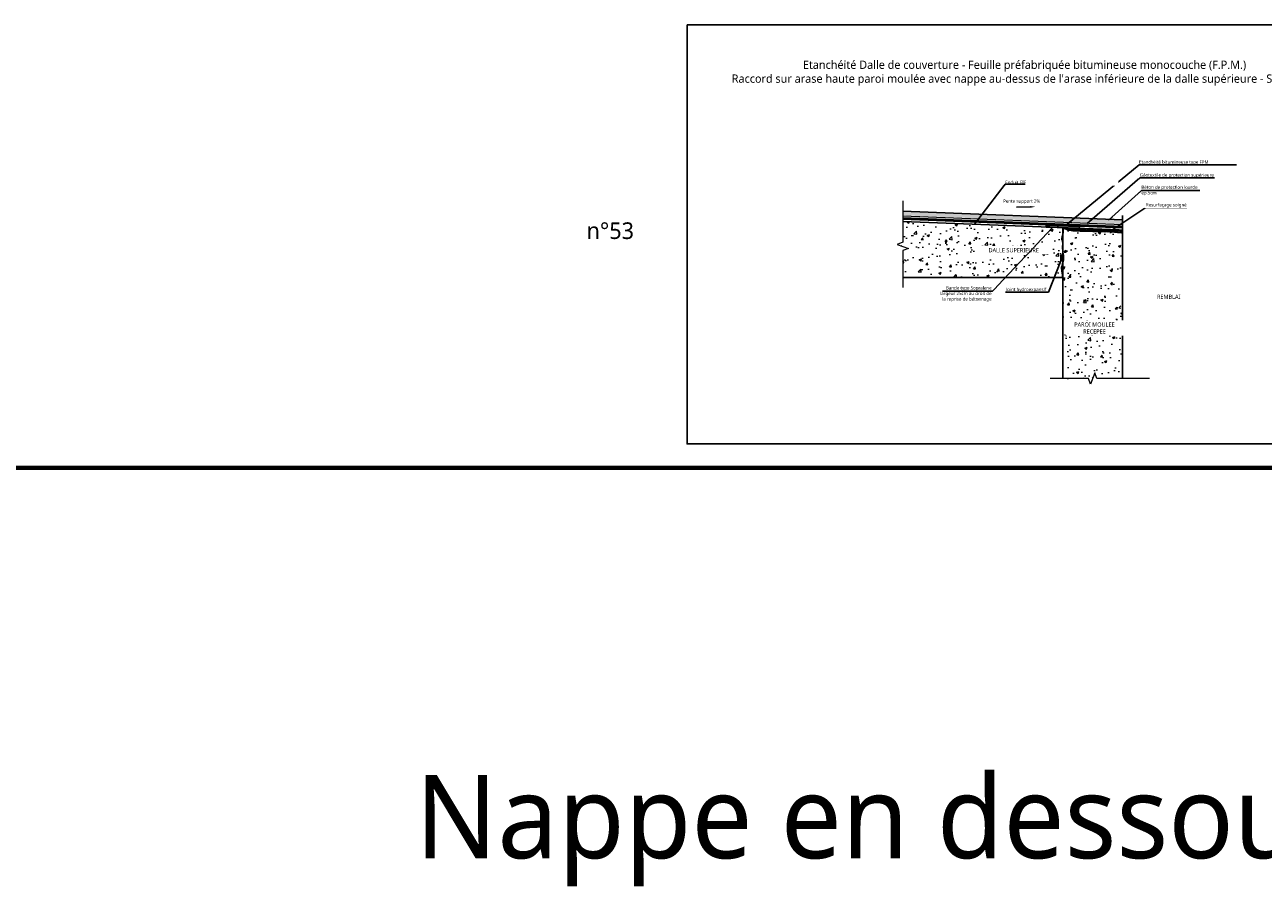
# Model space of a CAD drawing. Header units: millimetres. Extents: x -3314 to 21255525, y -15000 to 1735000.
# Tile 52 of 108: x 22485 to 23230, y 9298 to 9815. Entities that reach past the tile are written whole.
import ezdxf
from ezdxf import colors
from ezdxf.entities.mleader import LeaderData, LeaderLine
from ezdxf.math import Vec2, Vec3

# ---------------------------------------------------------------- set-up
doc = ezdxf.new("R2010")
doc.units = ezdxf.units.MM
doc.linetypes.add('CACHE', pattern=[0.375, 0.25, -0.125])
doc.linetypes.add('CONTINU', pattern=[0])
for name, color, linetype, lineweight in [('Dessin_AXE', 8, 'Continuous', 5), ('Dessin_HACHURES', 253, 'Continuous', 9), ('Matériel_Joint Hydroexpansif', 140, 'CACHE', 0), ('Produit_Imperméabilisation', 219, 'Continuous', 0), ('SYSTEME_FPM_Enduit EIF', 6, 'Continuous', 9), ("SYSTEME_FPM_Feuille Bitume + enduit d'imperméabilisation", 4, 'Continuous', 9), ('SYSTEME_FPM_GEOTEXTILE de protection', 3, 'ISOLATION', 5)]:
    doc.layers.add(name, color=color, linetype=linetype, lineweight=lineweight)
for name, color, linetype in [('Dessin_TEXTES', 7, 'CONTINU'), ('L1', 7, 'Continuous'), ('Matériel_Bande de pontage', 40, 'Continuous')]:
    doc.layers.add(name, color=color, linetype=linetype)
doc.layers.add('GEN-_-FMULT', color=210, linetype='Continuous', plot=False)
doc.styles.add('Arial', font='segoeui.ttf')
doc.styles.add('txt-moyen', font='segoeui.ttf')
doc.linetypes.add('ISOLATION', pattern='A,0.0001,-0.1,[134,ltypeshp.shx,S=0.1,R=0,X=-0.1,Y=0],-0.2,[134,ltypeshp.shx,S=0.1,R=180,X=0.1,Y=0],-0.1', length=0.4001)
doc.dimstyles.new('1000F2', dxfattribs={"dimscale": 10, "dimtxt": 0.25, "dimasz": 0.3, "dimexe": 0.2, "dimexo": 0, "dimgap": 0.1, "dimtad": 1, "dimzin": 0, "dimdsep": 46, "dimtxsty": 'txt-moyen', "dimcen": 0.1, "dimclrd": 256, "dimclre": 256, "dimclrt": 256, "dimazin": 0, "dimtfac": 1, "dimtmove": 2, "dimatfit": 3, "dimfxl": 1, "dimtolj": 1, "dimtzin": 0, "dimlwd": -1, "dimlwe": -1, "dimarcsym": 0})

msp = doc.modelspace()

# ---------------------------------------------------------------- hatches: boundary and pattern name
at = {"layer": 'Dessin_HACHURES', "linetype": 'CONTINU'}
h = msp.add_hatch(dxfattribs=at)
h.set_pattern_fill('AR-CONC', color=256, scale=2)
h.set_pattern_definition([(50, (24571.525, 7877.911), (14.345204, -1.25504), [1.5, -16.5]), (355, (24571.525, 7877.911), (-2.77503, 15.04384), [1.2, -13.2]), (100.45144, (24572.721, 7877.806), (11.57018, 13.7888), [1.2748, -14.02284]), (46.1842, (24571.525, 7881.911), (21.34483, -3.31039), [2.25, -24.75]), (96.6356, (24573.304, 7881.635), (18.69324, 19.48237), [1.9122, -21.03428]), (351.1842, (24571.525, 7881.91), (18.69324, 19.48237), [1.8, -19.8]), (21, (24573.525, 7880.911), (11.93814, -8.05238), [1.5, -16.5]), (326, (24573.525, 7880.911), (4.86631, 14.503), [1.2, -13.2]), (71.45144, (24574.52, 7880.24), (16.80445, 6.45062), [1.2748, -14.02284]), (37.5, (24571.5255, 7877.911), (0.243197, 6.657877), [0, -13.04, 0, -13.4, 0, -13.25]), (7.5, (24571.5255, 7877.911), (5.26139, 7.888234), [0, -7.64, 0, -12.74, 0, -5.05]), (327.5, (24567.0655, 7877.911), (10.676449, -0.451097), [0, -5, 0, -15.6, 0, -20.7]), (317.5, (24565.0655, 7877.911), (11.663723, 2.0021), [0, -6.5, 0, -10.36, 0, -14.7])])
h.paths.add_polyline_path([(23013.2404, 9696.7726), (23013.2492, 9684.1662), (23009.8157, 9682.9139), (23016.686, 9680.4185), (23013.2525, 9679.1662), (23013.2632, 9662.9606), (23109.3731, 9663.0242, 0.33866987), (23110.988, 9662.5865, -0.23295625), (23113.3919, 9662.4197, 0.286622), (23115.5287, 9662.4864, -0.146599), (23118.5669, 9663.4209, 0.04621957), (23119.9024, 9663.5544, -0.12568154), (23122.7737, 9663.3875, 0.02299177), (23125.4324, 9662.6742), (23125.4324, 9664.087), (23129.1377, 9664.087), (23129.1377, 9662.6502, -0.02488019), (23131.7884, 9663.0242, -0.04523011), (23135.2941, 9663.0242, 0.15091391), (23139.0962, 9663.8313, 0.23193657), (23145.3731, 9663.0242), (23145.3731, 9689.2989), (23143.4102, 9690.0747)])
h.paths.add_polyline_path([(23061.8836, 9676.7757), (23097.8761, 9676.7757), (23097.8761, 9681.9274), (23061.8836, 9681.9274)], flags=24)
h = msp.add_hatch(dxfattribs=at)
h.set_pattern_fill('AR-CONC', color=256, scale=0.5)
h.set_pattern_definition([(50, (24571.5255, 7906.4357), (3.586301, -0.3137607), [0.375, -4.125]), (355, (24571.5255, 7906.4357), (-0.6937567, 3.7609607), [0.3, -3.3]), (100.45144, (24571.8243, 7906.4096), (2.892544, 3.4472), [0.318701, -3.5057106]), (46.1842, (24571.5255, 7907.4357), (5.336207, -0.827596), [0.5625, -6.1875]), (96.63564, (24571.97, 7907.367), (4.67331, 4.870593), [0.478052, -5.258569]), (351.18416, (24571.5255, 7907.436), (4.67331, 4.870593), [0.45, -4.95]), (21, (24572.0255, 7907.1857), (2.9845353, -2.0130945), [0.375, -4.125]), (326, (24572.0255, 7907.1857), (1.2165767, 3.62575), [0.3, -3.3]), (71.45144, (24572.2742, 7907.018), (4.201112, 1.612656), [0.318701, -3.5057106]), (37.5, (24571.5255, 7906.4357), (0.0607993, 1.6644693), [0, -3.26, 0, -3.35, 0, -3.3125]), (7.5, (24571.5255, 7906.4357), (1.3153477, 1.9720586), [0, -1.91, 0, -3.185, 0, -1.2625]), (327.5, (24570.4105, 7906.4357), (2.6691122, -0.11277436), [0, -1.25, 0, -3.9, 0, -5.175]), (317.5, (24569.9105, 7906.4357), (2.9159308, 0.500525), [0, -1.625, 0, -2.59, 0, -3.675])])
h.paths.add_polyline_path([(23013.3165, 9702.9124), (23013.2632, 9700.3745), (23145.3731, 9695.1125), (23145.3731, 9697.6898)])
at = {"layer": 'Dessin_HACHURES'}
h = msp.add_hatch(dxfattribs=at)
h.set_pattern_fill('ANSI31', color=256, scale=0.2)
h.set_pattern_definition([(45, (26403.7071, 2905.4916), (-0.449012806, 0.449012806), [])])
h.paths.add_polyline_path([(23145.3731, 9689.8037), (23145.3731, 9691.5489), (23119.3653, 9692.5771), (23109.4125, 9692.8531), (23114.6629, 9691.3738), (23127.2465, 9690.7304)])
h = msp.add_hatch(dxfattribs=at)
h.set_pattern_fill('AR-CONC', color=256, scale=2)
h.set_pattern_definition([(50, (24571.525, 7091.545), (14.345204, -1.255043), [1.5, -16.5]), (355, (24571.525, 7091.545), (-2.77503, 15.04384), [1.2, -13.2]), (100.45144, (24572.721, 7091.44), (11.57018, 13.7888), [1.274804, -14.02284]), (46.1842, (24571.525, 7095.545), (21.34483, -3.31039), [2.25, -24.75]), (96.6356, (24573.304, 7095.27), (18.69324, 19.48237), [1.9122, -21.03428]), (351.1842, (24571.525, 7095.545), (18.69324, 19.48237), [1.8, -19.8]), (21, (24573.525, 7094.545), (11.93814, -8.05238), [1.5, -16.5]), (326, (24573.525, 7094.545), (4.86631, 14.503), [1.2, -13.2]), (71.45144, (24574.52, 7093.874), (16.80445, 6.45062), [1.274804, -14.02284]), (37.5, (24571.5255, 7091.545), (0.243197, 6.657877), [0, -13.04, 0, -13.4, 0, -13.25]), (7.5, (24571.5255, 7091.545), (5.26139, 7.888234), [0, -7.64, 0, -12.74, 0, -5.05]), (327.5, (24567.0655, 7091.545), (10.676449, -0.451097), [0, -5, 0, -15.6, 0, -20.7]), (317.5, (24565.0655, 7091.545), (11.663723, 2.0021), [0, -6.5, 0, -10.36, 0, -14.7])])
edge = h.paths.add_edge_path()
edge.add_spline(control_points=[(23145.3731, 9642.7599), (23145.0956, 9643.0839), (23144.3189, 9643.9908), (23144.4178, 9646.5169), (23143.8794, 9649.344), (23144.42, 9652.9091), (23143.0909, 9657.1712), (23143.4057, 9660.6052), (23143.5942, 9662.6611)], knot_values=[0, 0, 0, 0, 1.24786526, 3.49301499, 7.130824, 9.9806375, 14.09112949, 20.22383401, 20.22383401, 20.22383401, 20.22383401], degree=3, periodic=0)
edge.add_arc((23143.0578, 9669.8295), 7.1885, 243.6586245, 274.2795136, ccw=False)
edge.add_arc((23139.0082, 9661.6508), 1.9379, 63.6586245, 111.4699059)
edge.add_arc((23135.8886, 9669.5827), 6.5855, 264.8205413, 291.4699059, ccw=False)
edge.add_arc((23133.5412, 9643.6868), 19.4166, 84.8205413, 95.1794587)
edge.add_arc((23134.218, 9636.2199), 26.9141, 95.1794587, 101.5768081)
edge.add_arc((23127.3311, 9669.8394), 7.4035, 258.4231919, 281.5768081, ccw=False)
edge.add_arc((23131.8552, 9691.9242), 29.9469, 257.7962669, 258.4231919, ccw=False)
edge.add_line((23125.5248, 9662.654), (23125.4324, 9662.654))
edge.add_line((23125.4324, 9662.654), (23125.4324, 9662.6742))
edge.add_arc((23131.8552, 9691.9242), 29.9469, 252.3470212, 257.6154186, ccw=False)
edge.add_arc((23121.0114, 9657.8496), 5.8115, 72.3470212, 101.0008688)
edge.add_arc((23118.5141, 9670.6958), 7.2752, 270.4156575, 281.0008688, ccw=False)
edge.add_arc((23118.6071, 9657.8837), 5.5373, 90.4156575, 123.7760417)
edge.add_arc((23114.4068, 9664.1637), 2.0179, 239.8021725, 303.7760417, ccw=False)
edge.add_arc((23112.0206, 9660.0633), 2.7263, 59.8021725, 112.2562968)
edge.add_arc((23110.4665, 9663.8607), 1.3767, 217.4175305, 292.2562968, ccw=False)
edge.add_line((23109.3731, 9663.0242), (23109.3731, 9602.2338))
edge.add_line((23109.3731, 9602.2338), (23124.8731, 9602.2338))
edge.add_line((23124.8731, 9602.2338), (23126.1231, 9598.7995))
edge.add_line((23126.1231, 9598.7995), (23128.6231, 9605.6682))
edge.add_line((23128.6231, 9605.6682), (23129.8731, 9602.2338))
edge.add_line((23129.8731, 9602.2338), (23145.3731, 9602.2338))
edge.add_line((23145.3731, 9602.2338), (23145.3731, 9642.7599))
h.paths.add_polyline_path([(23113.1468, 9623.6982), (23143.8955, 9623.6982), (23143.8955, 9641.437), (23113.1468, 9641.437)], flags=24)
at = {"layer": 'Matériel_Bande de pontage', "linetype": 'ByBlock'}
h = msp.add_hatch(color=256, dxfattribs=at)
h.dxf.hatch_style = 1
h.paths.add_polyline_path([(23119.4048, 9693.5763), (23099.4204, 9694.3664), (23099.3809, 9693.3671), (23119.3653, 9692.5771)])
at = {"layer": 'Matériel_Joint Hydroexpansif', "linetype": 'CONTINU'}
h = msp.add_hatch(color=256, dxfattribs=at)
h.dxf.hatch_style = 1
h.paths.add_polyline_path([(23108.3103, 9676.7368), (23108.3103, 9673.0314), (23109.7231, 9673.0314, 0.0007891), (23109.7432, 9673.1238), (23109.7432, 9676.7368)])

# ---------------------------------------------------------------- linework, layer by layer
at = {"layer": 'Defpoints', "lineweight": 70}
msp.add_line((21311.8084, 9548.6569), (23973.133, 9548.6569), dxfattribs=at)
at = {"layer": 'Dessin_AXE', "flags": 128}
for points in [[(23013.2319, 9709.1281), (23013.2492, 9684.1662), (23009.8157, 9682.9139), (23016.686, 9680.4185), (23013.2525, 9679.1662), (23013.2671, 9657.0422)], [(23161.6148, 9602.2338), (23129.8731, 9602.2338), (23128.6231, 9605.6682), (23126.1231, 9598.7995), (23124.8731, 9602.2338), (23101.7893, 9602.2338)]]:
    msp.add_lwpolyline(points, dxfattribs=at)
at = {"layer": 'L1'}
msp.add_line((23143.4102, 9691.6265), (23145.3731, 9691.5489), dxfattribs=at)
at = {"layer": 'L1', "flags": 128}
for points in [[(23143.4102, 9691.6265), (23013.2632, 9696.7717)], [(23143.4102, 9691.6265), (23013.2653, 9696.7716), (23013.2653, 9696.7716)], [(23145.3731, 9697.6898), (23013.3165, 9702.9124), (23013.3165, 9702.9124)], [(23145.3731, 9602.2338), (23145.3731, 9602.2338), (23145.3731, 9700.2989)], [(23145.3731, 9602.2338), (23145.3731, 9689.2989)], [(23109.3731, 9663.0242), (23013.2632, 9662.9606)], [(23109.3731, 9663.0242), (23109.3731, 9602.2338)]]:
    msp.add_lwpolyline(points, dxfattribs=at)
msp.add_lwpolyline([(23109.3731, 9692.9721, -0.19950514), (23109.0098, 9687.4672, 0.21169607), (23108.943, 9685.898, -0.11680671), (23109.3731, 9682.8931, 0.04523011), (23109.3731, 9679.3874, 0.02792095), (23109.8107, 9676.4159, -0.10137182), (23109.8107, 9673.4444, -0.02651851), (23109.0098, 9670.3728, 0.12568154), (23108.8429, 9667.5015, -0.04621957), (23108.9764, 9666.166, -0.02761216), (23109.3731, 9663.0242), (23109.3731, 9656.9721), (23109.3731, 9602.2338)], format="xyb", dxfattribs=at)
at = {"layer": 'L1'}
msp.add_open_spline([(23109.3731, 9692.9721), (23110.3414, 9692.5236), (23113.9483, 9690.8528), (23120.2768, 9691.0841), (23127.2713, 9690.6735), (23133.6298, 9690.6461), (23138.9791, 9690.7153), (23142.686, 9690.0009), (23144.8708, 9690.0843), (23145.3731, 9689.8037), (23145.3731, 9689.8037)], degree=3, knots=[0, 0, 0, 0, 3.17963775, 11.84362784, 18.40380601, 24.29281135, 31.02542416, 33.97865068, 36.32438325, 36.3243961, 36.3243961, 36.3243961, 36.3243961], dxfattribs=at)
at = {"layer": 'Matériel_Bande de pontage', "linetype": 'ByBlock'}
msp.add_lwpolyline([(23099.4204, 9694.3664), (23099.3809, 9693.3671), (23119.3653, 9692.5771), (23119.4048, 9693.5763), (23099.4204, 9694.3664)], dxfattribs=at)
at = {"layer": 'Matériel_Joint Hydroexpansif', "linetype": 'CONTINU'}
msp.add_lwpolyline([(23108.3103, 9673.0314), (23108.3103, 9676.7368), (23109.7432, 9676.7368), (23109.7432, 9673.0314)], close=True, dxfattribs=at)
at = {"layer": 'Produit_Imperméabilisation', "const_width": 1}
msp.add_lwpolyline([(23109.4126, 9692.9706), (23109.3731, 9663.0242)], dxfattribs=at)
at = {"layer": 'SYSTEME_FPM_Enduit EIF', "ltscale": 0.1, "const_width": 0.2}
for points in [[(23099.3815, 9693.3671), (23013.2405, 9696.6471)], [(23145.3731, 9691.5489), (23119.3653, 9692.5771)]]:
    msp.add_lwpolyline(points, dxfattribs=at)
at = {"layer": "SYSTEME_FPM_Feuille Bitume + enduit d'imperméabilisation", "ltscale": 0.1, "const_width": 1}
msp.add_lwpolyline([(23145.3731, 9693.1502), (23013.2632, 9698.3729)], dxfattribs=at)
at = {"layer": "SYSTEME_FPM_Feuille Bitume + enduit d'imperméabilisation", "linetype": 'Continuous', "ltscale": 10}
for points in [[(23145.3731, 9692.6498), (23013.2434, 9697.8733)], [(23145.3731, 9693.6506), (23013.2829, 9698.8725)]]:
    msp.add_lwpolyline(points, dxfattribs=at)
at = {"layer": 'SYSTEME_FPM_GEOTEXTILE de protection', "flags": 128}
msp.add_lwpolyline([(23145.3731, 9694.7514), (23013.2632, 9699.9742)], dxfattribs=at)

# ---------------------------------------------------------------- texts
at = {"layer": 'Dessin_TEXTES', "style": 'Arial'}
msp.add_text('n°53', height=10, dxfattribs=at).set_placement((22823.08, 9686.17))
at = {"layer": 'Dessin_TEXTES', "char_height": 2, "style": 'txt-moyen', "bg_fill": 2}
for s, insert, width, attachment_point in [('Etanchéité bitumineuse type FPM', (23155.2946, 9730.7702), 67.029281, 7), ('Géotextile de protection supérieure', (23155.7376, 9722.9425), 67.029281, 7), ('Béton de protection lourde ép.5cm', (23156.686, 9715.3195), 39.253001, 4), ('Pente support 2%', (23073.5792, 9707.2446), 50.271961, 7), ('Bande type Sopralene\\Plargeur 25cm au droit de \\Pla reprise de bétonnage', (23066.6373, 9653.0876), 39.253001, 6), ('Joint hydroexpansif', (23099.4888, 9654.1699), 67.029281, 9)]:
    msp.add_mtext(s, dxfattribs=dict(at, insert=insert, width=width, attachment_point=attachment_point))
at = {"layer": 'Dessin_TEXTES', "insert": (23173.1146, 9651.4272), "char_height": 2.5, "width": 33.47662, "attachment_point": 5, "style": 'txt-moyen', "bg_fill": 3, "box_fill_scale": 1.5, "bg_fill_color": 9, "bg_fill_true_color": 13158600, "bg_fill_transparency": 16137228}
msp.add_mtext('REMBLAI', dxfattribs=at)
at = {"layer": 'Dessin_TEXTES', "insert": (22720, 9363.85), "char_height": 50, "width": 1200.757526, "attachment_point": 1, "style": 'Arial'}
msp.add_mtext('Nappe en dessous de la dalle sup', dxfattribs=at)
at = {"layer": 'GEN-_-FMULT', "insert": (23086.4292, 9793.4304), "char_height": 5, "width": 406, "attachment_point": 2, "style": 'Arial'}
msp.add_mtext("Etanchéité Dalle de couverture - Feuille préfabriquée bitumineuse monocouche (F.P.M.) \\PRaccord sur arase haute paroi moulée avec nappe au-dessus de l'arase inférieure de la dalle supérieure - Solution 1", dxfattribs=at)

# ---------------------------------------------------------------- leaders
at = {"layer": 'Dessin_TEXTES'}
msp.add_leader([(23138.3624, 9691.1273), (23159.4065, 9705.0498), (23184.011, 9705.0498)], dimstyle='1000F2', override={"dimgap": 0.1, "dimtad": 0}, dxfattribs=at)

# ---------------------------------------------------------------- next in the draw order: texts
at = {"layer": 'Dessin_TEXTES', "char_height": 2.5, "attachment_point": 5, "style": 'txt-moyen', "bg_fill": 3, "box_fill_scale": 1.5, "bg_fill_color": 9, "bg_fill_true_color": 13158600, "bg_fill_transparency": 0}
for s, insert, width in [('DALLE SUPERIEURE', (23079.9208, 9679.3908), 42.520928), ('PAROI MOULEE \\PRECEPEE', (23128.4623, 9632.629), 32.448793)]:
    msp.add_mtext(s, dxfattribs=dict(at, insert=insert, width=width))

# ---------------------------------------------------------------- next in the draw order: leaders
at = {"layer": 'Dessin_TEXTES'}
for points in [[(23112.164, 9694.9834), (23155.2946, 9730.7702), (23213.8454, 9730.7702)], [(23124.0794, 9695.5513), (23155.7376, 9722.9425), (23200.5646, 9722.9425)], [(23137.0192, 9697.4328), (23156.686, 9715.3195), (23191.8018, 9715.3195)], [(23108.3103, 9673.0314), (23100.8313, 9654.1699), (23075.0675, 9654.1699)]]:
    msp.add_leader(points, dimstyle='1000F2', override={"dimgap": 0.1, "dimtad": 0}, dxfattribs=at)
at = {"layer": 'Dessin_TEXTES', "linetype": 'CONTINU', "lineweight": 9}
ml = msp.add_multileader_mtext('Standard', dxfattribs=at)
ml.set_content('', color=256, style='txt-moyen')
ml.set_leader_properties(linetype='ByLayer', lineweight=-1)
ml.build(insert=Vec2(0, 0))
ml.multileader.update_dxf_attribs({"text_left_attachment_type": 6, "text_right_attachment_type": 6, "dogleg_length": 0, "arrow_head_size": 3})
ctx = ml.context
ctx.base_point, ctx.char_height, ctx.arrow_head_size, ctx.landing_gap_size, ctx.plane_origin = Vec3(23081.6266, 9705.7742), 2.5, 3, 0, Vec3(23039.4649, 9710.1167)
ctx.left_attachment, ctx.right_attachment, ctx.text_align_type = 6, 6, 2
notes = []
notes.append((ctx, [(0, (1, 1, 0), (23081.6266, 9705.2742), (-1, 0), 0, [(0, [(23093.0448, 9705.552)], 0, [])])]))
ctx.mtext.insert, ctx.mtext.alignment, ctx.mtext.flow_direction = Vec3(23081.6266, 9708.2742), 3, 5
for ctx, leaders in notes:
    for number, flags, end, landing, length, lines in leaders:
        leader = LeaderData()
        leader.index, (leader.has_last_leader_line, leader.has_dogleg_vector, leader.attachment_direction) = number, flags
        leader.last_leader_point, leader.dogleg_vector, leader.dogleg_length = Vec3(end), Vec3(landing), length
        for number, points, colour, breaks in lines:
            line = LeaderLine()
            line.index, line.vertices, line.color, line.breaks = number, Vec3.list(points), colors.encode_raw_color(colour), breaks
            leader.lines.append(line)
        ctx.leaders.append(leader)

# ---------------------------------------------------------------- next in the draw order: texts
at = {"layer": 'Dessin_TEXTES', "insert": (23159.4065, 9705.0498), "char_height": 2, "width": 67.029281, "attachment_point": 7, "style": 'txt-moyen', "bg_fill": 2}
msp.add_mtext('Resurfaçage soigné', dxfattribs=at)

# ---------------------------------------------------------------- next in the draw order: leaders
at = {"layer": 'Dessin_TEXTES'}
msp.add_leader([(23103.4832, 9693.2229), (23067.1968, 9654.809), (23037.16, 9654.809)], dimstyle='1000F2', override={"dimgap": 0.1, "dimtad": 0}, dxfattribs=at)

# ---------------------------------------------------------------- next in the draw order: linework, layer by layer
at = {"layer": 'Defpoints', "linetype": 'Continuous'}
msp.add_lwpolyline([(22883.5196, 9814.9595), (23283.5196, 9814.9595), (23283.5196, 9562.9595), (22883.5196, 9562.9595)], close=True, dxfattribs=at)

# ---------------------------------------------------------------- next in the draw order: texts
at = {"layer": 'Dessin_TEXTES', "insert": (23074.8417, 9719.194), "char_height": 2, "width": 67.029281, "attachment_point": 7, "style": 'txt-moyen', "bg_fill": 2}
msp.add_mtext('Enduit EIF', dxfattribs=at)

# ---------------------------------------------------------------- next in the draw order: leaders
at = {"layer": 'Dessin_TEXTES'}
msp.add_leader([(23056.311, 9695.0071), (23074.8417, 9719.194), (23086.8477, 9719.094)], dimstyle='1000F2', override={"dimgap": 0.1, "dimtad": 0}, dxfattribs=at)

doc.saveas('drawing.dxf')
